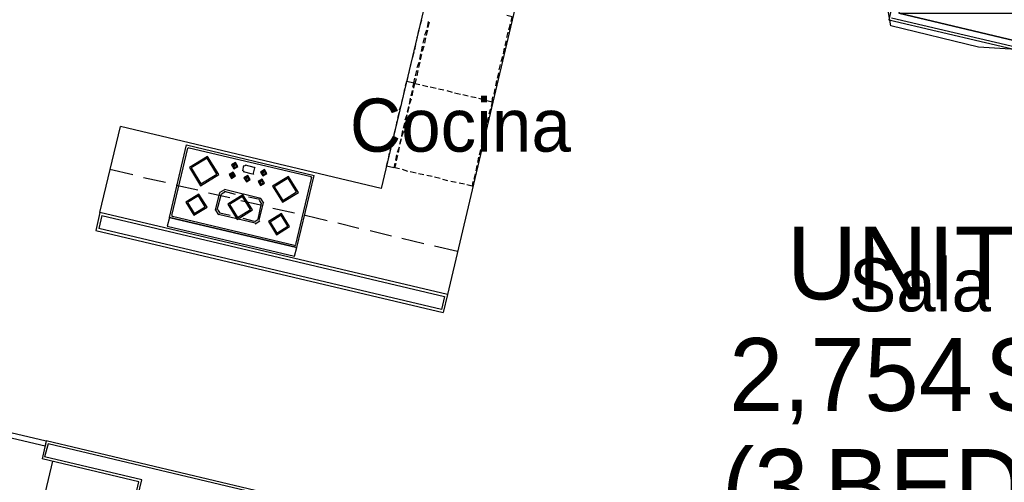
# Model space of a CAD drawing. Header units: feet. Extents: x -79 to 198, y -22 to 181.
# Tile 75 of 256: x 81 to 103, y 68 to 79. Entities that reach past the tile are written whole.
import ezdxf
from ezdxf.enums import TextEntityAlignment as Align

# ---------------------------------------------------------------- set-up
doc = ezdxf.new("R2010")
doc.units = ezdxf.units.FT
for name, color, linetype in [('A-AREA-UNIDAD', 30, 'CONTINUOUS'), ('A-LINEA', 7, 'CONTINUOUS'), ('A-MURO-CONCRETO', 8, 'CONTINUOUS'), ('A-NOMBRE-ESPACIO', 2, 'CONTINUOUS'), ('A-TEXTO-PDF', 3, 'CONTINUOUS')]:
    doc.layers.add(name, color=color, linetype=linetype)

msp = doc.modelspace()

# ---------------------------------------------------------------- linework, layer by layer
at = {"layer": 'A-AREA-UNIDAD'}
msp.add_lwpolyline([(104.24, 78.0444), (102.912, 78.1333), (100.928, 78.6133), (100.8, 79.36)], dxfattribs=at)
at = {"layer": 'A-LINEA'}
for p, q in [((92.76, 80.3911), (90.9067, 72.5378)), ((90.56, 79.7778), (89.4133, 74.9378)), ((100.9467, 78.7911), (104.1333, 78.0444)), ((90.2667, 78.5644), (90.24, 78.4444)), ((90.32, 78.7378), (90.28, 78.6178)), ((90.4533, 78.5778), (90.48, 78.7111)), ((90.4933, 78.6978), (90.4667, 78.5778)), ((92.2933, 78.5244), (92.3333, 78.6578)), ((90.2267, 78.3778), (90.2, 78.2578)), ((90.36, 78.2178), (90.3867, 78.3378)), ((90.4133, 78.3378), (90.3867, 78.2178)), ((90.4, 78.4044), (90.44, 78.5244)), ((90.4533, 78.5111), (90.4267, 78.3911)), ((92.2533, 78.3511), (92.28, 78.4711)), ((90.1867, 78.1911), (90.16, 78.0711)), ((90.32, 78.0311), (90.3467, 78.1511)), ((90.3733, 78.1511), (90.3333, 78.0311)), ((92.1733, 77.9778), (92.2, 78.1111)), ((92.2133, 78.1644), (92.24, 78.2844)), ((90.1467, 78.0178), (90.12, 77.8978)), ((90.28, 77.8578), (90.3067, 77.9778)), ((90.32, 77.9644), (90.2933, 77.8444)), ((92.12, 77.8044), (92.16, 77.9244)), ((90.0933, 77.8311), (90.0667, 77.7111)), ((90.2267, 77.6711), (90.2667, 77.7911)), ((90.28, 77.7911), (90.2533, 77.6711)), ((92.08, 77.6178), (92.1067, 77.7378)), ((90.0533, 77.6444), (90.0267, 77.5244)), ((90.1867, 77.4844), (90.2133, 77.6044)), ((90.24, 77.6044), (90.2133, 77.4844)), ((92.04, 77.4311), (92.0667, 77.5511)), ((90.1467, 77.3244), (90.12, 77.2178)), ((90.1467, 77.3244), (90.1733, 77.4311)), ((90.3467, 77.2711), (90.4667, 77.2444)), ((90.3467, 77.2711), (90.4667, 77.2444)), ((90.52, 77.2311), (90.6533, 77.2044)), ((90.52, 77.2311), (90.6533, 77.2044)), ((92, 77.2578), (92.0267, 77.3778)), ((89.88, 76.8844), (89.9067, 77.0044)), ((89.92, 77.0711), (89.9467, 77.1911)), ((90.1067, 77.1511), (90.08, 77.0311)), ((90.1067, 77.0311), (90.1333, 77.1511)), ((90.7067, 77.1911), (90.8267, 77.1644)), ((90.7067, 77.1911), (90.8267, 77.1644)), ((90.8933, 77.1511), (91.0133, 77.1111)), ((90.8933, 77.1511), (91.0133, 77.1111)), ((91.0667, 77.0978), (91.2, 77.0711)), ((91.0667, 77.0978), (91.2, 77.0711)), ((91.2533, 77.0578), (91.3733, 77.0311)), ((91.2533, 77.0578), (91.3733, 77.0311)), ((91.44, 77.0178), (91.56, 76.9911)), ((91.44, 77.0178), (91.56, 76.9911)), ((91.92, 76.8978), (91.9333, 77.0044)), ((91.96, 77.0711), (91.9867, 77.1911)), ((89.8267, 76.7111), (89.8667, 76.8311)), ((90.0267, 76.7911), (90, 76.6711)), ((90.0133, 76.6578), (90.04, 76.7778)), ((90.0667, 76.9778), (90.04, 76.8444)), ((90.0533, 76.8444), (90.0933, 76.9644)), ((91.6133, 76.9778), (91.7467, 76.9378)), ((91.6133, 76.9778), (91.7467, 76.9378)), ((91.8, 76.9244), (91.92, 76.8978)), ((91.8, 76.9244), (91.92, 76.8978)), ((91.92, 76.8978), (91.8933, 76.7911)), ((89.7867, 76.5244), (89.8133, 76.6444)), ((89.9867, 76.6044), (89.9467, 76.4844)), ((89.9733, 76.4844), (90, 76.6044)), ((91.88, 76.7378), (91.84, 76.6178)), ((83.0533, 74.3911), (83.52, 76.3378)), ((89.4133, 74.9378), (83.52, 76.3378)), ((89.7467, 76.3378), (89.7733, 76.4578)), ((89.9333, 76.4178), (89.9067, 76.2978)), ((89.9333, 76.2978), (89.96, 76.4178)), ((91.7867, 76.3778), (91.76, 76.2444)), ((91.8267, 76.5511), (91.8, 76.4311)), ((89.7067, 76.1644), (89.7333, 76.2844)), ((89.8933, 76.2444), (89.8667, 76.1244)), ((89.88, 76.1111), (89.92, 76.2311)), ((91.7467, 76.1911), (91.72, 76.0711)), ((84.6267, 74.2844), (85.0133, 75.9244)), ((85.0133, 75.9244), (87.8933, 75.2311)), ((89.6133, 75.7911), (89.64, 75.9111)), ((89.6667, 75.9778), (89.6933, 76.0978)), ((89.8533, 76.0578), (89.8267, 75.9378)), ((89.84, 75.9378), (89.8667, 76.0578)), ((91.7067, 76.0044), (91.6667, 75.8844)), ((84.68, 74.3244), (85.04, 75.8444)), ((85.0646, 75.8572), (85.0405, 75.8424)), ((85.0667, 75.8578), (87.8267, 75.2044)), ((89.5733, 75.6044), (89.6, 75.7378)), ((89.76, 75.6978), (89.7333, 75.5778)), ((89.76, 75.5644), (89.7867, 75.6844)), ((89.8133, 75.8711), (89.7733, 75.7511)), ((89.8, 75.7511), (89.8267, 75.8711)), ((91.6533, 75.8178), (91.6267, 75.6978)), ((86.08, 75.4444), (86.0933, 75.5111)), ((86.0933, 75.4311), (86.1067, 75.5111)), ((86.28, 75.3378), (86.3067, 75.4578)), ((86.3446, 75.4572), (86.3205, 75.4424)), ((86.3333, 75.4711), (86.5333, 75.4178)), ((91.5733, 75.4578), (91.5467, 75.3378)), ((91.6133, 75.6444), (91.5867, 75.5244)), ((83.8, 75.2444), (83.28, 75.3644)), ((86.0267, 75.2178), (86.04, 75.2978)), ((86.08, 75.4311), (86.08, 75.4311)), ((86.2933, 75.3244), (86.4933, 75.2711)), ((86.2939, 75.3357), (86.3087, 75.3116)), ((86.36, 75.1378), (86.3733, 75.2178)), ((86.5087, 75.2583), (86.5328, 75.2732)), ((86.5467, 75.4044), (86.52, 75.2844)), ((86.5595, 75.3932), (86.5446, 75.4172)), ((86.7333, 75.2844), (86.7467, 75.3511)), ((86.7333, 75.2844), (86.7333, 75.2844)), ((86.7467, 75.2844), (86.76, 75.3511)), ((87.5067, 73.6044), (87.8933, 75.2311)), ((90.0133, 75.3244), (89.8933, 75.3644)), ((90.2, 75.2844), (90.0667, 75.3111)), ((90.3733, 75.2444), (90.2533, 75.2711)), ((90.56, 75.2044), (90.44, 75.2311)), ((91.5333, 75.2711), (91.5067, 75.1511)), ((84.5333, 75.0711), (84.04, 75.1778)), ((85.2667, 74.8978), (84.7733, 75.0044)), ((86.36, 75.1378), (86.36, 75.1378)), ((86.3733, 75.1378), (86.3867, 75.2044)), ((86.68, 75.0711), (86.6933, 75.1378)), ((86.68, 75.0711), (86.68, 75.0711)), ((86.6933, 75.0578), (86.7067, 75.1378)), ((87.48, 73.6711), (87.84, 75.1911)), ((87.8395, 75.1798), (87.8246, 75.2039)), ((90.7467, 75.1644), (90.6133, 75.1911)), ((90.92, 75.1111), (90.8, 75.1378)), ((91.1067, 75.0711), (90.9867, 75.0978)), ((91.2933, 75.0311), (91.1733, 75.0578)), ((85.9867, 74.7244), (85.5067, 74.8311)), ((85.6667, 74.4444), (85.76, 74.8444)), ((85.7067, 74.4578), (85.8, 74.8178)), ((85.8666, 74.9088), (85.7623, 74.8444)), ((85.8738, 74.8562), (85.8016, 74.8116)), ((86.6933, 74.7111), (85.8667, 74.9111)), ((86.12, 74.8044), (85.8667, 74.8711)), ((86.72, 74.5511), (86.24, 74.6578)), ((86.6667, 74.6844), (86.4133, 74.7378)), ((86.6267, 74.2444), (86.7067, 74.6044)), ((86.6533, 74.2178), (86.7467, 74.6178)), ((86.7051, 74.5973), (86.6605, 74.6695)), ((86.7577, 74.6045), (86.6933, 74.7088)), ((83.0533, 74.3911), (82.96, 73.9911)), ((90.9067, 72.5378), (83.0533, 74.3911)), ((85.669, 74.4444), (85.7334, 74.3401)), ((85.7216, 74.4516), (85.7662, 74.3794)), ((86.56, 74.1511), (85.7333, 74.3511)), ((86, 74.3244), (85.76, 74.3778)), ((87.4533, 74.3778), (86.96, 74.4844)), ((83.0933, 74.3244), (83.0267, 74.0311)), ((83.0933, 74.3244), (90.84, 72.4978)), ((84.6267, 74.2844), (87.5067, 73.6044)), ((84.6805, 74.3224), (84.6954, 74.2983)), ((84.6933, 74.3111), (87.4533, 73.6578)), ((86.5467, 74.1911), (86.2933, 74.2578)), ((86.5529, 74.1927), (86.6251, 74.2373)), ((86.56, 74.1401), (86.6643, 74.2045)), ((88.1867, 74.2044), (87.6933, 74.3244)), ((88.9067, 74.0311), (88.4267, 74.1511)), ((82.96, 73.9911), (90.8133, 72.1378)), ((90.7733, 72.2044), (83.0267, 74.0311)), ((89.64, 73.8578), (89.16, 73.9778)), ((87.4554, 73.645), (87.4795, 73.6598)), ((90.3733, 73.6844), (89.88, 73.8044)), ((91.1333, 73.5111), (90.6133, 73.6311)), ((90.84, 72.4978), (90.7733, 72.2044)), ((90.9067, 72.5378), (90.8133, 72.1378)), ((81.84, 69.2311), (81.7467, 68.8311)), ((89.68, 67.3778), (81.84, 69.2311)), ((81.88, 69.1644), (81.8, 68.8711)), ((89.6133, 67.3378), (81.88, 69.1644)), ((81.1867, 65.3778), (81.9867, 68.7778)), ((83.9333, 68.3111), (81.7467, 68.8311)), ((84, 68.3511), (81.8, 68.8711)), ((83.16, 64.8444), (84, 68.3511)), ((83.1333, 64.9111), (83.9333, 68.3111))]:
    msp.add_line(p, q, dxfattribs=at)
for points in [[(104.0267, 78.2044), (104.4133, 79.8178), (101.4933, 80.5111), (101.1067, 78.8978), (104.0267, 78.2044)], [(101.04, 79.4311), (100.88, 78.7511), (104.16, 77.9778)], [(92.3467, 78.7111), (92.3733, 78.8178), (92.2533, 78.8444)], [(90.0133, 77.4711), (89.9867, 77.3644), (90.1467, 77.3244)], [(89.96, 77.2578), (89.9867, 77.3644), (90.1467, 77.3244)], [(90.1467, 77.2044), (90.1733, 77.3111), (90.28, 77.2844)], [(90.2, 77.4178), (90.1733, 77.3111), (90.28, 77.2844)], [(85.0758, 75.4094), (85.3284, 75.0002), (85.7375, 75.2528), (85.4849, 75.662), (85.0758, 75.4094)], [(85.1147, 75.4002), (85.3376, 75.0392), (85.6986, 75.262), (85.4757, 75.6231), (85.1147, 75.4002)], [(86.0286, 75.468), (86.0831, 75.3797), (86.1714, 75.4342), (86.1169, 75.5225), (86.0286, 75.468)], [(86.0546, 75.4619), (86.0893, 75.4057), (86.1454, 75.4404), (86.1107, 75.4965), (86.0546, 75.4619)], [(89.72, 75.5111), (89.6933, 75.4044), (89.5333, 75.4444), (89.56, 75.5511)], [(89.8267, 75.3778), (89.72, 75.4044), (89.7467, 75.5111)], [(85.9753, 75.2547), (86.0298, 75.1664), (86.118, 75.2209), (86.0635, 75.3091), (85.9753, 75.2547)], [(86.0013, 75.2485), (86.0359, 75.1924), (86.0921, 75.227), (86.0574, 75.2832), (86.0013, 75.2485)], [(86.0667, 75.2844), (86.04, 75.2178), (86.04, 75.2178)], [(86.3086, 75.1747), (86.3631, 75.0864), (86.4514, 75.1409), (86.3969, 75.2291), (86.3086, 75.1747)], [(86.682, 75.308), (86.7365, 75.2197), (86.8247, 75.2742), (86.7702, 75.3625), (86.682, 75.308)], [(86.7079, 75.3019), (86.7426, 75.2457), (86.7987, 75.2804), (86.7641, 75.3365), (86.7079, 75.3019)], [(86.3346, 75.1685), (86.3693, 75.1124), (86.4254, 75.147), (86.3907, 75.2032), (86.3346, 75.1685)], [(86.6286, 75.0947), (86.6831, 75.0064), (86.7714, 75.0609), (86.7169, 75.1491), (86.6286, 75.0947)], [(86.6546, 75.0885), (86.6893, 75.0324), (86.7454, 75.067), (86.7107, 75.1232), (86.6546, 75.0885)], [(86.9547, 74.9868), (87.1776, 74.6258), (87.5386, 74.8487), (87.3157, 75.2097), (86.9547, 74.9868)], [(86.9937, 74.9776), (87.1868, 74.6648), (87.4997, 74.8579), (87.3065, 75.1708), (86.9937, 74.9776)], [(91.48, 75.0978), (91.4667, 74.9911), (91.3467, 75.0178)], [(84.9933, 74.6279), (85.1765, 74.3311), (85.4734, 74.5143), (85.2901, 74.8112), (84.9933, 74.6279)], [(85.0322, 74.6187), (85.1858, 74.37), (85.4344, 74.5235), (85.2809, 74.7722), (85.0322, 74.6187)], [(85.941, 74.5838), (86.154, 74.2388), (86.499, 74.4518), (86.286, 74.7967), (85.941, 74.5838)], [(85.98, 74.5746), (86.1632, 74.2777), (86.46, 74.461), (86.2768, 74.7578), (85.98, 74.5746)], [(86.86, 74.1879), (87.0432, 73.8911), (87.34, 74.0743), (87.1568, 74.3712), (86.86, 74.1879)], [(86.8989, 74.1787), (87.0524, 73.93), (87.3011, 74.0835), (87.1476, 74.3322), (86.8989, 74.1787)], [(84.5733, 74.0844), (87.4533, 73.4044), (87.5067, 73.6044), (84.6267, 74.2844), (84.5733, 74.0844)], [(79.08, 69.8844), (81.84, 69.2311), (81.8133, 69.1111), (79.0533, 69.7644), (79.08, 69.8844)]]:
    msp.add_lwpolyline(points, dxfattribs=at)
at = {"layer": 'A-MURO-CONCRETO'}
msp.add_lwpolyline([(101.1067, 78.8978), (104.1867, 78.8978), (104.0267, 78.2044), (101.1067, 78.8978), (101.1067, 78.8978)], dxfattribs=at)

# ---------------------------------------------------------------- texts
at = {"layer": 'A-NOMBRE-ESPACIO'}
for s, p in [('Cocina', (91.2, 75.7689)), ('Sala - Comedor', (105.6, 72.16))]:
    msp.add_text(s, height=1.2, dxfattribs=at).set_placement(p, align=Align.CENTER)
at = {"layer": 'A-TEXTO-PDF'}
for s, p in [('UNIT', (101.1468, 72.4318)), ('2,754', (100.0273, 69.9118)), ('SQ.', (104.9458, 69.9118)), ('(3', (98.0879, 67.4052)), ('BED', (101.6896, 67.4052))]:
    msp.add_text(s, height=1.646, dxfattribs=at).set_placement(p, align=Align.CENTER)

doc.saveas('drawing.dxf')
